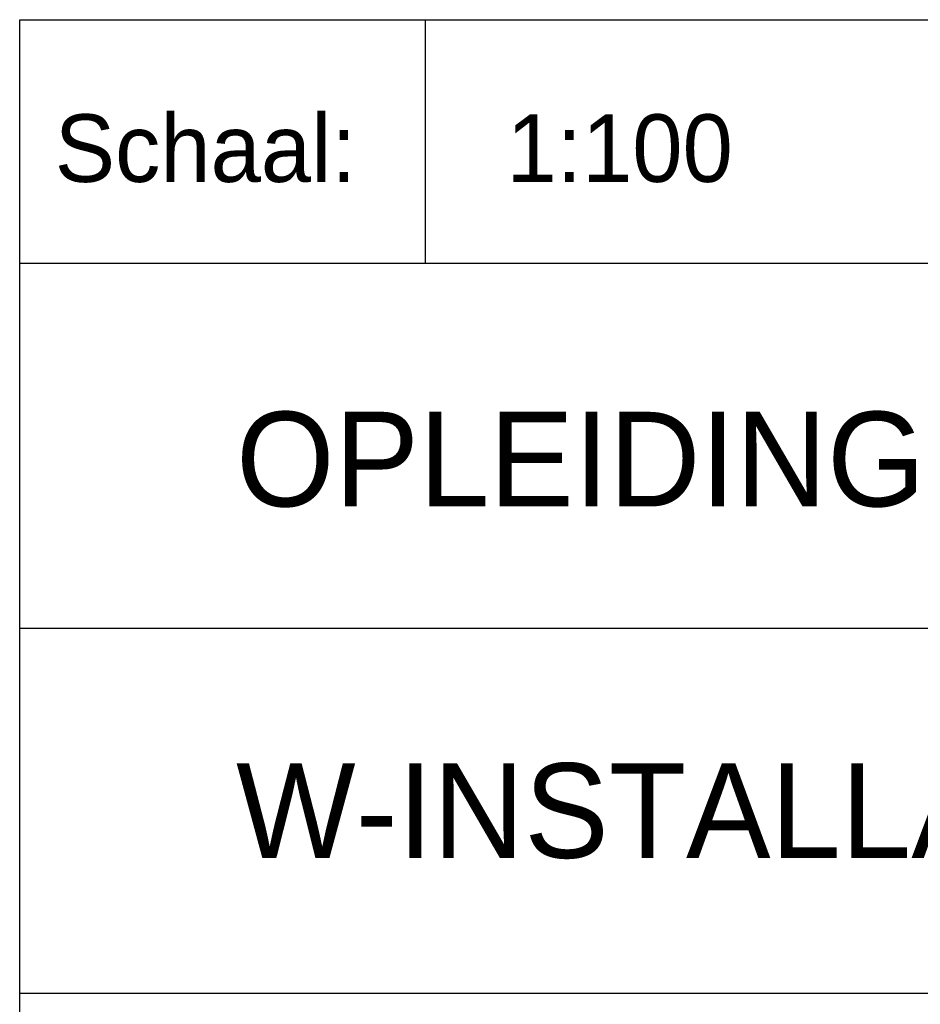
# Model space of a CAD drawing. Extents: x -41378 to 114803, y -24080 to 82188.
# Tile 98 of 137: x 96303 to 99633, y 1746 to 5388. Entities that reach past the tile are written whole.
import ezdxf

# ---------------------------------------------------------------- set-up
doc = ezdxf.new("R2010")
doc.units = 0
doc.header["$LTSCALE"] = 50
doc.layers.get('0').update_dxf_attribs({"linetype": 'CONTINUOUS'})
doc.layers.add('BL$4----', color=7, linetype='CONTINUOUS')
doc.layers.get('0').freeze()
doc.styles.add('BURO-025', font='BUROFONT.shx', dxfattribs={"height": 250})
doc.styles.add('BURO-035', font='BUROFONT.shx', dxfattribs={"height": 350})
doc.styles.add('BURO-050', font='BUROFONT.shx', dxfattribs={"height": 500})

# ---------------------------------------------------------------- blocks, each defined once
blk = doc.blocks.new('KUIJPERSKLEUR')
at = {"color": 1}
for p, q in [((-185, 10), (-185, 73)), ((-185, 73), (-10, 73)), ((-170, 64), (-170, 73)), ((-185, 64), (-10, 64)), ((-185, 50.5), (-55, 50.5)), ((-185, 37), (-10, 37))]:
    blk.add_line(p, q, dxfattribs=at)
at = {"color": 1, "style": 'BURO-025'}
blk.add_text('Schaal:', height=2.5, dxfattribs=at).set_placement((-183.704, 67))
at = {"color": 150, "style": 'BURO-025'}
for tag, p in [('TKSCHAAL', (-167, 67)), ('TKBLADNR', (-124, 67)), ('TKDATCREAT', (-81, 67)), ('TKDATA', (-30, 67)), ('TKINIT', (-30, 58)), ('PRPRLEID', (-30, 49)), ('PRGRLEID', (-30, 40))]:
    blk.add_attdef(tag, p, '', height=2.5, dxfattribs=at)
at = {"color": 3, "style": 'BURO-035'}
for tag, p in [('PROMSCHR', (-177, 55)), ('TK1OMSCHR', (-177, 42))]:
    blk.add_attdef(tag, p, '', height=3.5, dxfattribs=at)
at = {"color": 1, "style": 'BURO-025'}
blk.add_attdef('TKFILE', (-4, 40), '', height=2.5, rotation=90, dxfattribs=at)
blk.add_attdef('PRNAAM', (-30, 31.5), '', height=2.5, dxfattribs=at)
at = {"color": 4, "style": 'BURO-050'}
blk.add_attdef('TKTEKNR', (-48, 19), '', height=5, dxfattribs=at)

msp = doc.modelspace()

# ---------------------------------------------------------------- block references
at = {"layer": 'BL$4----'}
ref = msp.add_blockref('KUIJPERSKLEUR', (114803.4, -1912.4), dxfattribs=dict(at, xscale=100, yscale=100, zscale=100))
ref.add_attrib('TKSCHAAL', '1:100', (98103.4, 4787.6), dxfattribs={"layer": '0', "color": 150, "height": 250, "style": 'BURO-025'})
ref.add_attrib('PROMSCHR', 'OPLEIDINGSCENTRUM KM-LAAN HELMOND', (97103.4, 3587.6), dxfattribs={"layer": '0', "color": 3, "height": 350, "style": 'BURO-035'})
ref.add_attrib('TK1OMSCHR', 'W-INSTALLATIE 1e VERDIEPING DEEL B', (97103.4, 2287.6), dxfattribs={"layer": '0', "color": 3, "height": 350, "style": 'BURO-035'})

doc.saveas('drawing.dxf')
